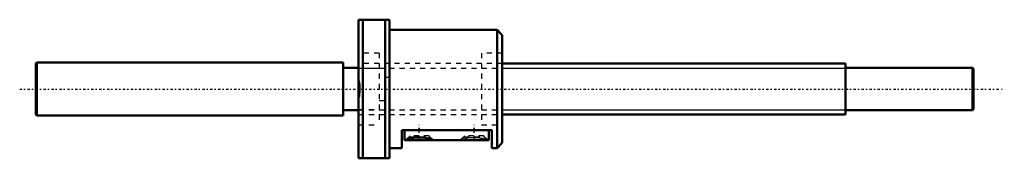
# Model space of a CAD drawing. Header units: millimetres. Extents: x -66 to 126, y -14 to 14.
import ezdxf

# ---------------------------------------------------------------- set-up
doc = ezdxf.new("R2010")
doc.units = ezdxf.units.MM
doc.linetypes.add('Center', pattern=[1.5, 0.45, -0.5, 0.05, -0.5])
doc.linetypes.add('Dashed', pattern=[2, 1, -1])
for name, color, linetype, lineweight in [('2d ConnectionPoints', 7, 'Continuous', 50), ('AM_0', 7, 'Continuous', 50), ('AM_5', 3, 'Continuous', 25), ('AM_7', 7, 'Center', 25), ('AM_9', 6, 'Dashed', 25)]:
    doc.layers.add(name, color=color, linetype=linetype, lineweight=lineweight)

# ---------------------------------------------------------------- blocks, each defined once
blk = doc.blocks.new('1_MBF_1002_3_7_nut_0_in_MBF1002_3_7RRGT_183LC3A_0__4')
at = {"layer": 'AM_0'}
for p, q in [((0, 13.5), (6, 13.5)), ((0, -13.5), (0, 13.5)), ((0.81, 13.5), (0.81, -13.5)), ((5.19, -13.5), (5.19, 13.5)), ((6, -13.5), (6, 13.5)), ((27, 11.5), (6, 11.5)), ((27, 11.5), (27, -11.5)), ((28, 10.5), (27, 11.5)), ((28, 10.5), (28, -10.5)), ((26, -8), (8.4, -8)), ((8.4, -11.5), (8.4, -8)), ((8.93, -8), (8.93, -10)), ((25.43, -8), (25.43, -10)), ((26, -11.5), (26, -8)), ((6, -11.5), (8.4, -11.5)), ((25.43, -10), (8.93, -10)), ((26, -11.5), (27, -11.5)), ((27, -11.5), (28, -10.5)), ((6, -13.5), (0, -13.5))]:
    blk.add_line(p, q, dxfattribs=at)
for points in [[(0, -1.68), (0.07, -1.36), (0.12, -1.02), (0.17, -0.52), (0.19, 0), (0.18, 0.41), (0.15, 0.81), (0.09, 1.21), (0, 1.68)], [(14.59, -10), (14.55, -9.98), (14.46, -9.94), (14.34, -9.89), (14.12, -9.81), (13.86, -9.73), (13.6, -9.66), (13.32, -9.59), (13.03, -9.53), (12.56, -9.47), (12.07, -9.43), (11.72, -9.43), (11.38, -9.44), (11.05, -9.47), (10.73, -9.52), (10.42, -9.58), (10.13, -9.65), (9.8, -9.74), (9.51, -9.83), (9.33, -9.9), (9.19, -9.95), (9.13, -9.98), (9.09, -10)]]:
    blk.add_lwpolyline(points, dxfattribs=at)
at = {"layer": 'AM_7'}
for p, q in [((11.84, -10.12), (11.84, -7)), ((22.51, -10.12), (22.51, -7))]:
    blk.add_line(p, q, dxfattribs=at)
at = {"layer": 'AM_9'}
for p, q in [((4, 7), (0, 7)), ((4, 7), (4, -7)), ((24, 7), (24, -7)), ((28, 7), (24, 7)), ((4, 4), (0, 4)), ((24, 5), (4, 5)), ((6, 2.25), (4, 2.25)), ((4, -2.25), (6, -2.25)), ((0, -4), (4, -4)), ((4, -5), (24, -5)), ((0, -7), (4, -7)), ((24, -7), (28, -7)), ((9.94, -9.32), (9.09, -10)), ((9.94, -9.1), (9.94, -9.33)), ((13.74, -9.1), (9.94, -9.1)), ((9.94, -9.33), (9.96, -9.32)), ((9.96, -9.32), (9.96, -9.32)), ((9.96, -9.32), (13.73, -9.32)), ((9.96, -9.4), (9.96, -9.32)), ((9.96, -9.32), (13.72, -9.32)), ((9.96, -9.4), (13.73, -9.4)), ((13.72, -9.32), (13.73, -9.32)), ((13.72, -9.32), (13.74, -9.33)), ((13.73, -9.32), (13.73, -9.4)), ((13.74, -9.1), (13.74, -9.33)), ((14.59, -10), (13.75, -9.32)), ((20.61, -9.32), (19.76, -10)), ((24.41, -9.1), (20.61, -9.1)), ((20.61, -9.1), (20.61, -9.33)), ((20.61, -9.33), (20.63, -9.32)), ((20.63, -9.32), (20.63, -9.32)), ((20.63, -9.32), (24.4, -9.32)), ((20.63, -9.4), (20.63, -9.32)), ((20.63, -9.32), (24.39, -9.32)), ((20.63, -9.4), (24.4, -9.4)), ((24.39, -9.32), (24.4, -9.32)), ((24.39, -9.32), (24.41, -9.33)), ((24.4, -9.32), (24.4, -9.4)), ((24.41, -9.1), (24.41, -9.33)), ((25.26, -10), (24.42, -9.32))]:
    blk.add_line(p, q, dxfattribs=at)
blk.add_lwpolyline([(19.76, -10), (19.81, -9.98), (19.89, -9.94), (20.01, -9.89), (20.23, -9.82), (20.5, -9.73), (20.69, -9.68), (20.89, -9.63), (21.33, -9.53), (21.79, -9.47), (22.29, -9.43), (22.54, -9.43), (22.8, -9.43), (23.05, -9.45), (23.31, -9.47), (23.78, -9.55), (24.01, -9.6), (24.23, -9.65), (24.56, -9.74), (24.85, -9.83), (25.03, -9.9), (25.16, -9.95), (25.23, -9.98), (25.26, -10)], dxfattribs=at)
blk = doc.blocks.new('2_MBF100237RRGT183LC3A0_0_in_MBF1002_3_7RRGT_183LC3A_0__4')
at = {"layer": 'AM_0'}
for p, q in [((-62.8, 5.15), (-63, 4.95)), ((-63, 4.95), (-63, -4.95)), ((-62.8, 5.15), (-62.8, -5.15)), ((-3, 5.15), (-62.8, 5.15)), ((-3, 5.15), (-3, -5.15)), ((0, 4.1), (-3, 4.1)), ((95, 5), (28, 5)), ((95, 5), (95, -5)), ((119.8, 4.1), (95, 4.1)), ((119.8, 4.1), (119.8, -4.1)), ((120, 3.9), (119.8, 4.1)), ((120, 3.9), (120, -3.9)), ((-63, -4.95), (-62.8, -5.15)), ((-62.8, -5.15), (-3, -5.15)), ((-3, -4.1), (0, -4.1)), ((28, -5), (95, -5)), ((95, -4.1), (119.8, -4.1)), ((119.8, -4.1), (120, -3.9))]:
    blk.add_line(p, q, dxfattribs=at)
at = {"layer": 'AM_5', "linetype": 'Dashed'}
for p, q in [((0, 4.08), (28, 4.08)), ((0, -4.08), (28, -4.08))]:
    blk.add_line(p, q, dxfattribs=at)
at = {"layer": 'AM_5'}
for p, q in [((28, 4.08), (95, 4.08)), ((28, -4.08), (95, -4.08))]:
    blk.add_line(p, q, dxfattribs=at)
at = {"layer": 'AM_7'}
blk.add_line((-66.15, 0), (126, 0), dxfattribs=at)
at = {"layer": 'AM_9'}
for p, q in [((28, 5), (0, 5)), ((0, -5), (28, -5))]:
    blk.add_line(p, q, dxfattribs=at)

msp = doc.modelspace()

# ---------------------------------------------------------------- linework, layer by layer
at = {"layer": '2d ConnectionPoints'}
msp.add_point((0, 0), dxfattribs=at)
msp.add_point((0, 0), dxfattribs=at)

# ---------------------------------------------------------------- block references
for name in ['1_MBF_1002_3_7_nut_0_in_MBF1002_3_7RRGT_183LC3A_0__4', '2_MBF100237RRGT183LC3A0_0_in_MBF1002_3_7RRGT_183LC3A_0__4']:
    msp.add_blockref(name, (0, 0))

doc.saveas('drawing.dxf')
